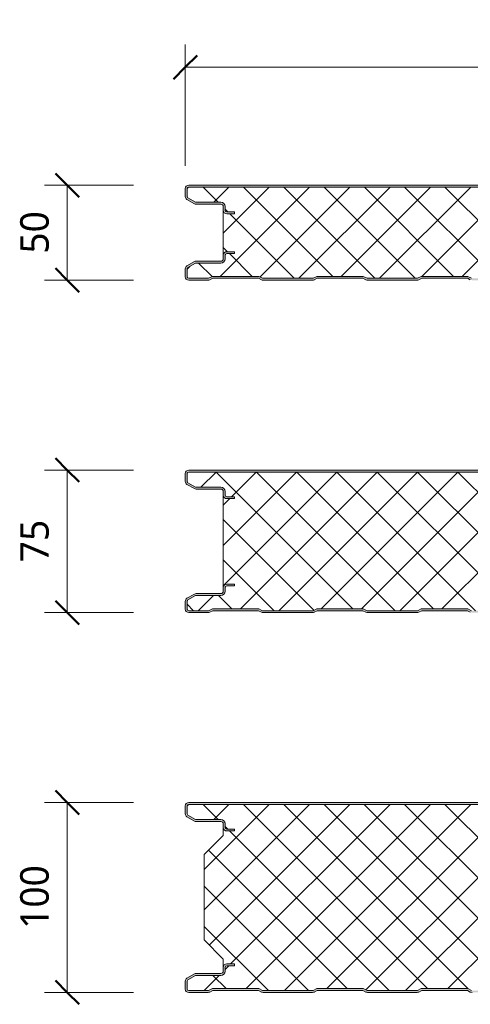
# Model space of a CAD drawing. Header units: millimetres. Extents: x 196 to 3485, y -270 to 1649.
# Tile 3 of 9: x 196 to 434, y 1130 to 1649. Entities that reach past the tile are written whole.
import ezdxf

# ---------------------------------------------------------------- set-up
doc = ezdxf.new("R2010")
doc.units = ezdxf.units.MM
for name, color, linetype, lineweight in [('A-ANNO-DIMS', 211, 'Continuous', 9), ('A-ANNO-DIMS-5', 211, 'Continuous', 9), ('A-DETL-GENF', 92, 'Continuous', 13)]:
    doc.layers.add(name, color=color, linetype=linetype, lineweight=lineweight)
doc.styles.add('Yu Gothic', font='Yu Gothic.ttf', dxfattribs={"height": 15})
doc.dimstyles.new('Diagonal', dxfattribs={"dimscale": 304.8, "dimtxt": 17.413553, "dimasz": 0.04101, "dimexe": 0.03937, "dimexo": 0.024606, "dimgap": 0.024606, "dimtad": 1, "dimdec": 0, "dimzin": 0, "dimdsep": 46, "dimtxsty": 'Yu Gothic', "dimblk1": 'OBLIQUE', "dimblk2": 'OBLIQUE', "dimsah": 1, "dimcen": 0.09, "dimazin": 0, "dimtfac": 1, "dimtdec": 4, "dimtix": 1, "dimtmove": 0, "dimatfit": 3, "dimfxl": 1, "dimtvp": 1, "dimtfill": 1, "dimtolj": 1, "dimtzin": 0, "dimarcsym": 2})

# ---------------------------------------------------------------- blocks, each defined once
blk = doc.blocks.new('CR 1100 - FLAT - FINELINE - CR 1100 50mm - FLAT - FINELINE-4177364-15 PANEL SIZE AND PROFILE Copy 1 Copy 2')
at = {"layer": 'A-DETL-GENF'}
h = blk.add_hatch(color=256, dxfattribs=at)
h.paths.add_polyline_path([(5.46, 9), (5.46, 9), (5.46, 9.97)])
h.paths.add_polyline_path([(1057.01, 0), (1057.49, 0.06), (1057.94, 0.22), (1059.5, 1), (1083.5, 1), (1085.51, 0.06), (1086, 0), (1096.41, 0.03), (1096.67, 0.06), (1097.1, 0.24), (1097.48, 0.53), (1097.8, 1), (1097.94, 1.33), (1098, 2), (1098.04, 9.61), (1098.16, 9.9), (1098.35, 10.15), (1098.6, 10.34), (1098.89, 10.46), (1099.2, 10.5), (1118.2, 10.5), (1118.67, 10.56), (1119.1, 10.74), (1119.51, 11.07), (1119.81, 11.53), (1119.94, 11.83), (1120, 12.68), (1120, 13.2), (1119.94, 13.67), (1119.76, 14.1), (1119.48, 14.47), (1119, 14.8), (1118.67, 14.94), (1118.2, 15), (1114, 15), (1114, 14), (1118.41, 13.97), (1118.77, 13.77), (1118.98, 13.41), (1119, 13.2), (1118.98, 12.09), (1118.77, 11.73), (1118.41, 11.53), (1118.2, 11.5), (1099.2, 11.5), (1098.63, 11.43), (1097.93, 11.07), (1097.65, 10.86), (1097.3, 10.4), (1097.08, 9.87), (1097, 9.3), (1096.98, 1.59), (1096.77, 1.23), (1096.41, 1.03), (1096.2, 1), (1085.74, 1), (1083.74, 2), (1059.26, 2), (1057.27, 1), (1030.74, 1), (1028.74, 2), (1004.27, 2), (1002.27, 1), (975.74, 1), (973.74, 2), (949.27, 2), (947.27, 1), (920.74, 1), (918.74, 2), (894.27, 2), (892.27, 1), (865.74, 1), (863.74, 2), (839.27, 2), (837.27, 1), (810.74, 1), (808.74, 2), (784.27, 2), (782.27, 1), (755.74, 1), (753.73, 2), (729.27, 2), (727.26, 1), (700.74, 1), (698.73, 2), (674.27, 2), (672.26, 1), (645.74, 1), (643.74, 2), (619.27, 2), (617.27, 1), (590.74, 1), (588.73, 2), (564.27, 2), (562.27, 1), (535.74, 1), (533.74, 2), (509.27, 2), (507.27, 1), (480.74, 1), (478.74, 2), (454.27, 2), (452.27, 1), (425.74, 1), (423.74, 2), (399.27, 2), (397.27, 1), (370.74, 1), (368.74, 2), (344.27, 2), (342.27, 1), (315.74, 1), (313.74, 2), (289.27, 2), (287.27, 1), (260.74, 1), (258.74, 2), (234.27, 2), (232.27, 1), (205.74, 1), (203.74, 2), (179.27, 2), (177.27, 1), (150.74, 1), (148.74, 2), (124.27, 2), (122.27, 1), (95.74, 1), (93.74, 2), (69.27, 2), (67.26, 1), (40.74, 1), (38.74, 2), (14.26, 2), (12.27, 1), (1.59, 1.03), (1.23, 1.23), (1.03, 1.59), (1, 1.8), (1.03, 6.17), (1.23, 6.53), (1.4, 6.65), (5.46, 9), (18.8, 9), (19.37, 9.08), (19.9, 9.3), (20.36, 9.64), (20.71, 10.1), (20.93, 10.63), (21, 11.2), (21.03, 13.41), (21.23, 13.77), (21.59, 13.97), (21.8, 14), (26, 14), (26, 15), (21.49, 14.96), (21.33, 14.94), (20.9, 14.76), (20.53, 14.47), (20.24, 14.1), (20.06, 13.67), (20, 13.2), (19.96, 10.89), (19.84, 10.6), (19.65, 10.35), (19.4, 10.16), (19.11, 10.04), (18.8, 10), (5.46, 9.97), (5.21, 9.94), (4.78, 9.76), (0.9, 7.52), (0.53, 7.23), (0.16, 6.65), (0.06, 6.43), (0, 5.96), (0, 1.8), (0.1, 1.23), (0.24, 0.9), (0.53, 0.53), (1, 0.2), (1.33, 0.06), (1.87, 0), (12.49, 0.06), (13.02, 0.26), (14.5, 1), (38.5, 1), (40.51, 0.06), (41, 0), (67.49, 0.06), (67.94, 0.22), (69.5, 1), (93.5, 1), (95.51, 0.06), (96, 0), (122.49, 0.06), (122.94, 0.22), (124.5, 1), (148.5, 1), (150.51, 0.06), (151, 0), (177.49, 0.06), (177.94, 0.22), (179.5, 1), (203.5, 1), (205.51, 0.06), (206, 0), (232.49, 0.06), (232.94, 0.22), (234.5, 1), (258.5, 1), (260.51, 0.06), (261, 0), (287.49, 0.06), (287.94, 0.22), (289.5, 1), (313.5, 1), (315.51, 0.06), (316, 0), (342.49, 0.06), (342.94, 0.22), (344.5, 1), (368.5, 1), (370.51, 0.06), (371, 0), (397.49, 0.06), (397.94, 0.22), (399.5, 1), (423.5, 1), (425.51, 0.06), (426, 0), (452.49, 0.06), (452.94, 0.22), (454.5, 1), (478.5, 1), (480.51, 0.06), (481, 0), (507.49, 0.06), (507.94, 0.22), (509.5, 1), (533.5, 1), (535.51, 0.06), (536, 0), (562.49, 0.06), (562.94, 0.22), (564.5, 1), (588.5, 1), (590.51, 0.06), (591, 0), (617.49, 0.06), (617.94, 0.22), (619.5, 1), (643.5, 1), (645.51, 0.06), (646, 0), (672.49, 0.06), (672.94, 0.22), (674.5, 1), (698.5, 1), (700.51, 0.06), (701, 0), (727.49, 0.06), (727.94, 0.22), (729.5, 1), (753.5, 1), (755.51, 0.06), (756, 0), (782.49, 0.06), (782.94, 0.22), (784.5, 1), (808.5, 1), (810.51, 0.06), (811, 0), (837.49, 0.06), (837.94, 0.22), (839.5, 1), (863.5, 1), (865.51, 0.06), (866, 0), (892.49, 0.06), (892.94, 0.22), (894.5, 1), (918.5, 1), (920.51, 0.06), (921, 0), (947.49, 0.06), (947.94, 0.22), (949.5, 1), (973.5, 1), (975.51, 0.06), (976, 0), (1002.49, 0.06), (1002.94, 0.22), (1004.5, 1), (1028.5, 1), (1030.51, 0.06), (1031, 0), (1032.74, 0)])
h.paths.add_polyline_path([(1118.2, 35), (1118.67, 35.06), (1119.1, 35.24), (1119.48, 35.53), (1119.8, 36), (1119.94, 36.33), (1120, 36.8), (1120, 37.7), (1119.94, 38.17), (1119.76, 38.6), (1119.48, 38.97), (1119, 39.3), (1118.67, 39.44), (1118.2, 39.5), (1098.89, 39.54), (1098.6, 39.66), (1098.35, 39.85), (1098.16, 40.1), (1098.04, 40.39), (1098, 40.7), (1097.99, 48.32), (1097.94, 48.67), (1097.76, 49.1), (1097.48, 49.47), (1097, 49.8), (1096.67, 49.94), (1096.2, 50), (1.8, 50), (1.33, 49.94), (0.9, 49.76), (0.53, 49.47), (0.24, 49.1), (0.06, 48.67), (0, 48.2), (0, 44.04), (0.06, 43.57), (0.24, 43.14), (0.53, 42.77), (1, 42.42), (4.78, 40.24), (5.21, 40.06), (5.68, 40), (19.11, 39.96), (19.4, 39.84), (19.65, 39.65), (19.9, 39.25), (19.96, 39.11), (20, 38.8), (20, 36.8), (20.06, 36.34), (20.24, 35.9), (20.61, 35.47), (20.9, 35.24), (21.33, 35.06), (21.8, 35), (26, 35), (26, 36), (21.54, 36.05), (21.25, 36.23), (21.11, 36.4), (21, 36.8), (21, 38.8), (20.93, 39.37), (20.71, 39.9), (20.36, 40.36), (19.9, 40.71), (19.37, 40.93), (18.5, 41), (5.46, 41), (1.23, 43.47), (1.03, 43.83), (1, 44.04), (1.03, 48.41), (1.23, 48.77), (1.59, 48.97), (1.8, 49), (1096.41, 48.97), (1096.77, 48.77), (1096.98, 48.41), (1097, 48.2), (1097, 40.7), (1097.08, 40.13), (1097.3, 39.6), (1097.65, 39.14), (1098.1, 38.8), (1098.63, 38.58), (1099.2, 38.5), (1118.46, 38.45), (1118.7, 38.33), (1118.93, 38.01), (1119, 37.7), (1118.98, 36.59), (1118.77, 36.23), (1118.41, 36.03), (1118.2, 36), (1114, 36), (1114, 35)])
h = blk.add_hatch(dxfattribs=at)
h.set_pattern_fill('FP_1', color=256, style=0, pattern_type=2)
h.set_pattern_definition([(45, (-283.583, -1511.559), (-10.6066, 10.6066), []), (135, (-283.583, -1511.559), (-10.6066, -10.6066), [])])
h.paths.add_polyline_path([(1030.74, 1), (1057.27, 1), (1059.27, 2), (1083.74, 2), (1085.74, 1), (1096.41, 1.03), (1096.77, 1.23), (1096.9, 1.4), (1097, 1.8), (1097, 9.3), (1097.08, 9.87), (1097.3, 10.4), (1097.65, 10.86), (1098.1, 11.21), (1098.63, 11.43), (1099.2, 11.5), (1118.41, 11.53), (1118.77, 11.73), (1118.9, 11.9), (1119, 12.3), (1119, 13.2), (1118.9, 13.6), (1118.6, 13.89), (1118.2, 14), (1114, 14), (1114, 15), (1118.2, 15), (1118.67, 14.94), (1119.1, 14.76), (1119.48, 14.47), (1119.76, 14.1), (1119.94, 13.67), (1120, 13.2), (1120, 36.8), (1119.94, 36.33), (1119.76, 35.9), (1119.48, 35.53), (1119.1, 35.24), (1118.67, 35.06), (1118.2, 35), (1114, 35), (1114, 36), (1118.41, 36.03), (1118.77, 36.23), (1118.98, 36.59), (1119.01, 36.8), (1119, 37.7), (1118.86, 38.15), (1118.7, 38.33), (1118.38, 38.48), (1118.2, 38.5), (1099.2, 38.5), (1098.63, 38.58), (1098.1, 38.8), (1097.65, 39.14), (1097.3, 39.6), (1097.08, 40.13), (1097, 40.7), (1097, 48.2), (1096.9, 48.6), (1096.6, 48.89), (1096.2, 49), (1.59, 48.97), (1.23, 48.77), (1.11, 48.6), (1, 48.2), (1, 44.04), (1.11, 43.64), (1.4, 43.35), (5.46, 41), (18.8, 41), (19.37, 40.93), (19.9, 40.71), (20.36, 40.36), (20.71, 39.9), (20.93, 39.37), (21, 38.8), (21, 36.73), (21.13, 36.36), (21.42, 36.1), (21.8, 36), (26, 36), (26, 35), (21.8, 35), (21.33, 35.06), (20.9, 35.24), (20.53, 35.53), (20.24, 35.9), (20.06, 36.34), (20, 36.8), (20, 13.2), (20.06, 13.67), (20.24, 14.1), (20.53, 14.47), (20.9, 14.76), (21.33, 14.94), (21.8, 15), (26, 15), (26, 14), (21.59, 13.97), (21.23, 13.77), (21.11, 13.6), (21, 13.2), (20.98, 11.07), (20.93, 10.63), (20.71, 10.1), (20.36, 9.64), (19.9, 9.3), (19.37, 9.08), (18.8, 9), (5.46, 9), (1.23, 6.53), (1.11, 6.36), (1, 5.96), (1, 1.8), (1.11, 1.4), (1.4, 1.11), (1.8, 1), (12.27, 1), (14.27, 2), (38.74, 2), (40.74, 1), (67.27, 1), (69.27, 2), (93.74, 2), (95.74, 1), (122.27, 1), (124.27, 2), (148.74, 2), (150.74, 1), (177.27, 1), (179.27, 2), (203.74, 2), (205.74, 1), (232.27, 1), (234.27, 2), (258.74, 2), (260.74, 1), (287.27, 1), (289.27, 2), (313.74, 2), (315.74, 1), (342.27, 1), (344.27, 2), (368.74, 2), (370.74, 1), (397.27, 1), (399.27, 2), (423.74, 2), (425.74, 1), (452.27, 1), (454.27, 2), (478.74, 2), (480.74, 1), (507.27, 1), (509.27, 2), (533.74, 2), (535.74, 1), (562.27, 1), (564.27, 2), (588.74, 2), (590.74, 1), (617.27, 1), (619.27, 2), (643.74, 2), (645.74, 1), (672.27, 1), (674.27, 2), (698.74, 2), (700.74, 1), (727.27, 1), (729.27, 2), (753.74, 2), (755.74, 1), (782.27, 1), (784.27, 2), (808.74, 2), (810.74, 1), (837.27, 1), (839.27, 2), (863.74, 2), (865.74, 1), (892.27, 1), (894.27, 2), (918.74, 2), (920.74, 1), (947.27, 1), (949.27, 2), (973.74, 2), (975.74, 1), (1002.27, 1), (1004.27, 2), (1028.74, 2)])
for p, q in [((0, 48.2), (0, 44.04)), ((1, 48.2), (1, 44.04)), ((1096.2, 50), (1.8, 50)), ((1096.2, 49), (1.8, 49)), ((0.9, 42.48), (4.78, 40.24)), ((1.4, 43.35), (5.46, 41)), ((5.46, 41), (18.8, 41)), ((5.68, 40), (18.8, 40)), ((20, 38.8), (20, 36.8)), ((20, 36.8), (20, 13.2)), ((21, 38.8), (21, 36.73)), ((21.8, 36), (26, 36)), ((26, 35), (21.8, 35)), ((26, 36), (26, 35)), ((20, 13.2), (20, 11.2)), ((21, 13.2), (21, 11.2)), ((21.8, 15), (26, 15)), ((26, 14), (21.8, 14)), ((26, 15), (26, 14)), ((0, 5.96), (0, 1.8)), ((4.78, 9.76), (0.9, 7.52)), ((1, 5.96), (1, 1.8)), ((5.46, 9), (1.4, 6.65)), ((18.8, 9), (5.46, 9)), ((18.8, 10), (5.68, 10)), ((1.8, 1), (12.27, 1)), ((1.8, 0), (12.01, 0)), ((12.27, 1), (14.27, 2)), ((12.94, 0.22), (14.5, 1)), ((14.27, 2), (38.74, 2)), ((14.5, 1), (38.5, 1)), ((38.5, 1), (40.06, 0.22)), ((38.74, 2), (40.74, 1)), ((40.74, 1), (67.27, 1)), ((41, 0), (67.01, 0)), ((67.27, 1), (69.27, 2)), ((67.94, 0.22), (69.5, 1)), ((69.27, 2), (93.74, 2)), ((69.5, 1), (93.5, 1)), ((93.5, 1), (95.06, 0.22)), ((93.74, 2), (95.74, 1)), ((95.74, 1), (122.27, 1)), ((122.27, 1), (124.27, 2)), ((122.94, 0.22), (124.5, 1)), ((124.27, 2), (148.74, 2)), ((124.5, 1), (148.5, 1)), ((148.5, 1), (150.06, 0.22)), ((148.74, 2), (150.74, 1)), ((96, 0), (122.01, 0))]:
    blk.add_line(p, q, dxfattribs=at)
for centre, radius, start, end in [((1.8, 48.2), 1.8, 90, 180), ((1.8, 48.2), 0.8, 90, 180), ((1.8, 48.2), 0.8, 150, 180), ((1.8, 44.04), 1.8, 180, 240), ((1.8, 44.04), 0.8, 180, 210), ((1.8, 44.04), 0.8, 180, 240), ((5.68, 41.8), 1.8, 240, 270), ((18.8, 38.8), 2.2, 360, 90), ((18.8, 38.8), 1.2, 0, 90), ((21.8, 36.8), 1.8, 180, 270), ((21.8, 36.8), 0.8, 180, 195), ((21.8, 36.8), 0.8, 184.7467, 270), ((18.8, 11.2), 1.2, 270, 0), ((18.8, 11.2), 2.2, 270, 0), ((21.8, 13.2), 1.8, 90, 180), ((21.8, 13.2), 0.8, 90, 180), ((21.8, 13.2), 0.8, 150, 180), ((1.8, 5.96), 1.8, 120, 180), ((1.8, 5.96), 0.8, 120, 180), ((1.8, 5.96), 0.8, 150, 180), ((5.68, 8.2), 1.8, 90, 120), ((1.8, 1.8), 1.8, 180, 270), ((1.8, 1.8), 0.8, 180, 210), ((1.8, 1.8), 0.8, 180, 270), ((12.01, 2.1), 2.1, 270, 296.5651), ((41, 2.1), 2.1, 243.4349, 270), ((67.01, 2.1), 2.1, 270, 296.5651), ((96, 2.1), 2.1, 243.4349, 270), ((122.01, 2.1), 2.1, 270, 296.5651)]:
    blk.add_arc(centre, radius, start, end, dxfattribs=at)
blk = doc.blocks.new('CR 1100 - FLAT - FINELINE - CR 1100 75mm - FLAT - FINELINE-4177388-15 PANEL SIZE AND PROFILE Copy 1 Copy 2')
at = {"layer": 'A-DETL-GENF'}
h = blk.add_hatch(color=256, dxfattribs=at)
h.paths.add_polyline_path([(1057.01, 0), (1057.49, 0.06), (1057.94, 0.22), (1059.5, 1), (1083.5, 1), (1085.51, 0.06), (1086, 0), (1096.41, 0.03), (1096.67, 0.06), (1097.1, 0.24), (1097.48, 0.53), (1097.8, 1), (1097.94, 1.33), (1098, 2), (1098.04, 9.61), (1098.16, 9.9), (1098.35, 10.15), (1098.63, 10.35), (1098.89, 10.46), (1099.2, 10.5), (1118.41, 10.53), (1118.67, 10.56), (1119.1, 10.74), (1119.48, 11.03), (1119.81, 11.53), (1119.94, 11.83), (1120, 12.68), (1120, 13.2), (1119.94, 13.67), (1119.76, 14.1), (1119.38, 14.55), (1119.1, 14.76), (1118.67, 14.94), (1118.2, 15), (1114, 15), (1114, 14), (1118.41, 13.97), (1118.77, 13.77), (1118.98, 13.41), (1119, 13.2), (1118.98, 12.09), (1118.77, 11.73), (1118.41, 11.53), (1118.2, 11.5), (1099.2, 11.5), (1098.63, 11.43), (1098.1, 11.21), (1097.65, 10.86), (1097.3, 10.4), (1097.08, 9.87), (1097, 9.3), (1096.98, 1.59), (1096.77, 1.23), (1096.41, 1.03), (1096.2, 1), (1085.74, 1), (1083.74, 2), (1059.27, 2), (1057.27, 1), (1030.74, 1), (1028.74, 2), (1004.27, 2), (1002.27, 1), (975.74, 1), (973.74, 2), (949.27, 2), (947.27, 1), (920.74, 1), (918.74, 2), (894.27, 2), (892.27, 1), (865.74, 1), (863.74, 2), (839.27, 2), (837.27, 1), (810.74, 1), (808.74, 2), (784.27, 2), (782.27, 1), (755.74, 1), (753.74, 2), (729.27, 2), (727.27, 1), (700.74, 1), (698.74, 2), (674.27, 2), (672.27, 1), (645.74, 1), (643.74, 2), (619.27, 2), (617.27, 1), (590.74, 1), (588.74, 2), (564.27, 2), (562.27, 1), (535.74, 1), (533.74, 2), (509.27, 2), (507.27, 1), (480.74, 1), (478.74, 2), (454.27, 2), (452.27, 1), (425.74, 1), (423.74, 2), (399.27, 2), (397.27, 1), (370.74, 1), (368.74, 2), (344.27, 2), (342.27, 1), (315.74, 1), (313.74, 2), (289.27, 2), (287.27, 1), (260.74, 1), (258.74, 2), (234.27, 2), (232.27, 1), (205.74, 1), (203.74, 2), (179.27, 2), (177.27, 1), (150.74, 1), (148.74, 2), (124.27, 2), (122.27, 1), (95.74, 1), (93.74, 2), (69.27, 2), (67.27, 1), (40.74, 1), (38.74, 2), (14.27, 2), (12.27, 1), (1.59, 1.03), (1.23, 1.23), (1.03, 1.59), (1, 1.8), (1.03, 6.17), (1.23, 6.53), (1.4, 6.65), (5.46, 9), (18.8, 9), (19.37, 9.07), (19.9, 9.29), (20.36, 9.64), (20.71, 10.1), (20.93, 10.63), (21, 11.2), (21.03, 13.41), (21.23, 13.77), (21.59, 13.97), (21.8, 14), (26, 14), (26, 15), (21.8, 15), (21.33, 14.94), (20.9, 14.76), (20.53, 14.47), (20.24, 14.1), (20.06, 13.67), (20, 13.2), (19.96, 10.89), (19.84, 10.6), (19.65, 10.35), (19.4, 10.16), (19.11, 10.04), (18.8, 10), (5.46, 9.97), (5.21, 9.94), (4.78, 9.76), (0.9, 7.52), (0.53, 7.23), (0.16, 6.65), (0.06, 6.43), (0, 5.52), (0, 1.8), (0.1, 1.23), (0.24, 0.9), (0.53, 0.53), (1, 0.2), (1.33, 0.06), (1.8, 0), (12.49, 0.06), (12.94, 0.22), (14.5, 1), (38.5, 1), (40.51, 0.06), (41, 0), (67.49, 0.06), (67.94, 0.22), (69.5, 1), (93.5, 1), (95.51, 0.06), (96, 0), (122.49, 0.06), (122.94, 0.22), (124.5, 1), (148.5, 1), (150.51, 0.06), (151, 0), (177.49, 0.06), (177.94, 0.22), (179.5, 1), (203.5, 1), (205.51, 0.06), (206, 0), (232.49, 0.06), (232.94, 0.22), (234.5, 1), (258.5, 1), (260.51, 0.06), (261, 0), (287.49, 0.06), (287.94, 0.22), (289.5, 1), (313.5, 1), (315.51, 0.06), (316, 0), (342.49, 0.06), (342.94, 0.22), (344.5, 1), (368.5, 1), (370.51, 0.06), (371, 0), (397.49, 0.06), (397.94, 0.22), (399.5, 1), (423.5, 1), (425.51, 0.06), (426, 0), (452.49, 0.06), (452.94, 0.22), (454.5, 1), (478.5, 1), (480.51, 0.06), (481, 0), (507.49, 0.06), (507.94, 0.22), (509.5, 1), (533.5, 1), (535.51, 0.06), (536, 0), (562.49, 0.06), (562.94, 0.22), (564.5, 1), (588.5, 1), (590.51, 0.06), (591, 0), (617.49, 0.06), (617.94, 0.22), (619.5, 1), (643.5, 1), (645.51, 0.06), (646, 0), (672.49, 0.06), (672.94, 0.22), (674.5, 1), (698.5, 1), (700.51, 0.06), (701, 0), (727.49, 0.06), (727.94, 0.22), (729.5, 1), (753.5, 1), (755.51, 0.06), (756, 0), (782.49, 0.06), (782.94, 0.22), (784.5, 1), (808.5, 1), (810.51, 0.06), (811, 0), (837.49, 0.06), (837.94, 0.22), (839.5, 1), (863.5, 1), (865.51, 0.06), (866, 0), (892.49, 0.06), (892.94, 0.22), (894.5, 1), (918.5, 1), (920.51, 0.06), (921, 0), (947.49, 0.06), (947.94, 0.22), (949.5, 1), (973.5, 1), (975.51, 0.06), (976, 0), (1002.49, 0.06), (1002.94, 0.22), (1004.5, 1), (1028.5, 1), (1030.51, 0.06), (1031, 0), (1032.74, 0)])
h.paths.add_polyline_path([(1118.2, 60), (1118.81, 60.12), (1119.25, 60.36), (1119.6, 60.69), (1119.84, 61.09), (1119.97, 61.55), (1120, 61.8), (1120, 62.7), (1119.94, 63.17), (1119.76, 63.6), (1119.48, 63.97), (1119, 64.3), (1118.67, 64.44), (1118.2, 64.5), (1098.89, 64.54), (1098.6, 64.66), (1098.35, 64.85), (1098.16, 65.1), (1098.04, 65.39), (1098, 65.7), (1097.99, 73.32), (1097.94, 73.67), (1097.76, 74.1), (1097.48, 74.47), (1097, 74.8), (1096.67, 74.94), (1096.2, 75), (1.8, 75), (1.33, 74.94), (0.9, 74.76), (0.53, 74.47), (0.24, 74.1), (0.06, 73.67), (0, 73.2), (0.04, 68.71), (0.06, 68.57), (0.24, 68.14), (0.53, 67.77), (1, 67.42), (4.78, 65.24), (5.21, 65.06), (5.68, 65), (19.11, 64.96), (19.4, 64.84), (19.65, 64.65), (19.9, 64.25), (19.96, 64.11), (20, 63.8), (20, 61.8), (20.06, 61.34), (20.36, 60.75), (20.61, 60.47), (20.9, 60.24), (21.33, 60.06), (21.8, 60), (26, 60), (26, 61), (21.54, 61.05), (21.25, 61.23), (21.11, 61.4), (21, 61.8), (21, 63.8), (20.93, 64.37), (20.61, 65.03), (20.36, 65.36), (19.9, 65.71), (19.37, 65.93), (18.54, 66), (5.46, 66), (1.23, 68.48), (1.03, 68.83), (1, 69.04), (1.03, 73.41), (1.23, 73.77), (1.59, 73.97), (1.8, 74), (1096.41, 73.97), (1096.77, 73.77), (1096.98, 73.41), (1097, 73.2), (1097, 65.7), (1097.08, 65.13), (1097.3, 64.6), (1097.65, 64.15), (1098.1, 63.8), (1098.63, 63.58), (1099.2, 63.5), (1118.46, 63.45), (1118.7, 63.33), (1118.93, 63.01), (1119, 62.7), (1118.98, 61.59), (1118.77, 61.24), (1118.41, 61.03), (1118.2, 61), (1114, 61), (1114, 60)])
h = blk.add_hatch(dxfattribs=at)
h.set_pattern_fill('FP_2', color=256, style=0, pattern_type=2)
h.set_pattern_definition([(45, (-283.583, -1336.559), (-10.6066, 10.6066), []), (135, (-283.583, -1336.559), (-10.6066, -10.6066), [])])
h.paths.add_polyline_path([(1030.74, 1), (1057.27, 1), (1059.27, 2), (1083.74, 2), (1085.74, 1), (1096.41, 1.03), (1096.77, 1.23), (1096.9, 1.4), (1097, 1.8), (1097, 9.3), (1097.08, 9.87), (1097.3, 10.4), (1097.65, 10.86), (1098.1, 11.21), (1098.63, 11.43), (1099.2, 11.5), (1118.41, 11.53), (1118.77, 11.73), (1118.9, 11.9), (1119, 12.3), (1119, 13.2), (1118.9, 13.6), (1118.6, 13.89), (1118.2, 14), (1114, 14), (1114, 15), (1118.2, 15), (1118.67, 14.94), (1119.1, 14.76), (1119.48, 14.47), (1119.76, 14.1), (1119.94, 13.67), (1120, 13.2), (1120, 61.8), (1119.94, 61.33), (1119.76, 60.9), (1119.47, 60.53), (1119.1, 60.24), (1118.67, 60.06), (1118.2, 60), (1114, 60), (1114, 61), (1118.41, 61.03), (1118.77, 61.24), (1118.98, 61.59), (1119.01, 61.8), (1119, 62.7), (1118.92, 63.05), (1118.7, 63.33), (1118.38, 63.48), (1118.2, 63.5), (1099.2, 63.5), (1098.63, 63.58), (1098.1, 63.8), (1097.65, 64.15), (1097.3, 64.6), (1097.08, 65.13), (1097, 65.7), (1097, 73.2), (1096.9, 73.6), (1096.6, 73.89), (1096.2, 74), (1.59, 73.97), (1.23, 73.77), (1.11, 73.6), (1, 73.2), (1, 69.04), (1.11, 68.64), (1.4, 68.35), (5.46, 66), (18.8, 66), (19.37, 65.93), (19.9, 65.71), (20.36, 65.36), (20.71, 64.9), (20.93, 64.37), (21, 63.8), (21, 61.74), (21.13, 61.36), (21.42, 61.1), (21.8, 61), (26, 61), (26, 60), (21.8, 60), (21.33, 60.06), (20.9, 60.24), (20.53, 60.53), (20.24, 60.9), (20.06, 61.34), (20, 61.8), (20, 13.2), (20.06, 13.67), (20.24, 14.1), (20.63, 14.55), (20.9, 14.76), (21.33, 14.94), (21.8, 15), (26, 15), (26, 14), (21.59, 13.97), (21.23, 13.77), (21.11, 13.6), (21, 13.2), (21, 11.2), (20.93, 10.63), (20.61, 9.97), (20.36, 9.64), (19.9, 9.29), (19.37, 9.07), (18.8, 9), (5.46, 9), (1.23, 6.53), (1.11, 6.36), (1, 5.96), (1, 1.8), (1.11, 1.4), (1.4, 1.11), (1.8, 1), (12.27, 1), (14.27, 2), (38.74, 2), (40.74, 1), (67.27, 1), (69.27, 2), (93.74, 2), (95.74, 1), (122.27, 1), (124.27, 2), (148.74, 2), (150.74, 1), (177.27, 1), (179.27, 2), (203.74, 2), (205.74, 1), (232.27, 1), (234.27, 2), (258.74, 2), (260.74, 1), (287.27, 1), (289.27, 2), (313.74, 2), (315.74, 1), (342.27, 1), (344.27, 2), (368.74, 2), (370.74, 1), (397.27, 1), (399.27, 2), (423.74, 2), (425.74, 1), (452.27, 1), (454.27, 2), (478.74, 2), (480.74, 1), (507.27, 1), (509.27, 2), (533.74, 2), (535.74, 1), (562.27, 1), (564.27, 2), (588.74, 2), (590.74, 1), (617.27, 1), (619.27, 2), (643.74, 2), (645.74, 1), (672.27, 1), (674.27, 2), (698.74, 2), (700.74, 1), (727.27, 1), (729.27, 2), (753.74, 2), (755.74, 1), (782.27, 1), (784.27, 2), (808.74, 2), (810.74, 1), (837.27, 1), (839.27, 2), (863.74, 2), (865.74, 1), (892.27, 1), (894.27, 2), (918.74, 2), (920.74, 1), (947.27, 1), (949.27, 2), (973.74, 2), (975.74, 1), (1002.27, 1), (1004.27, 2), (1028.74, 2)])
for p, q in [((0, 73.2), (0, 69.04)), ((1, 73.2), (1, 69.04)), ((1096.2, 75), (1.8, 75)), ((1096.2, 74), (1.8, 74)), ((0.9, 67.48), (4.78, 65.24)), ((1.4, 68.35), (5.46, 66)), ((5.46, 66), (18.8, 66)), ((5.68, 65), (18.8, 65)), ((20, 63.8), (20, 61.8)), ((21, 63.8), (21, 61.74)), ((20, 61.8), (20, 13.2)), ((21.8, 61), (26, 61)), ((26, 60), (21.8, 60)), ((26, 61), (26, 60)), ((20, 13.2), (20, 11.2)), ((21, 13.2), (21, 11.2)), ((21.8, 15), (26, 15)), ((26, 14), (21.8, 14)), ((26, 15), (26, 14)), ((0, 5.96), (0, 1.8)), ((4.78, 9.76), (0.9, 7.52)), ((1, 5.96), (1, 1.8)), ((5.46, 9), (1.4, 6.65)), ((18.8, 9), (5.46, 9)), ((18.8, 10), (5.68, 10)), ((1.8, 1), (12.27, 1)), ((1.8, 0), (12.01, 0)), ((12.27, 1), (14.27, 2)), ((12.94, 0.22), (14.5, 1)), ((14.27, 2), (38.74, 2)), ((14.5, 1), (38.5, 1)), ((38.5, 1), (40.06, 0.22)), ((38.74, 2), (40.74, 1)), ((40.74, 1), (67.27, 1)), ((41, 0), (67.01, 0)), ((67.27, 1), (69.27, 2)), ((67.94, 0.22), (69.5, 1)), ((69.27, 2), (93.74, 2)), ((69.5, 1), (93.5, 1)), ((93.5, 1), (95.06, 0.22)), ((93.74, 2), (95.74, 1)), ((95.74, 1), (122.27, 1)), ((122.27, 1), (124.27, 2)), ((122.94, 0.22), (124.5, 1)), ((124.27, 2), (148.74, 2)), ((124.5, 1), (148.5, 1)), ((148.5, 1), (150.06, 0.22)), ((148.74, 2), (150.74, 1)), ((96, 0), (122.01, 0))]:
    blk.add_line(p, q, dxfattribs=at)
for centre, radius, start, end in [((1.8, 73.2), 1.8, 90, 180), ((1.8, 73.2), 0.8, 90, 180), ((1.8, 73.2), 0.8, 150, 180), ((1.8, 69.04), 1.8, 180, 240), ((1.8, 69.04), 0.8, 180, 210), ((1.8, 69.04), 0.8, 180, 240), ((5.68, 66.8), 1.8, 240, 270), ((18.8, 63.8), 2.2, 360, 90), ((18.8, 63.8), 1.2, 0, 90), ((21.8, 61.8), 1.8, 180, 270), ((21.8, 61.8), 0.8, 180, 195), ((21.8, 61.8), 0.8, 184.7467, 270), ((18.8, 11.2), 1.2, 270, 0), ((18.8, 11.2), 2.2, 270, 0), ((21.8, 13.2), 1.8, 90, 180), ((21.8, 13.2), 0.8, 90, 180), ((21.8, 13.2), 0.8, 150, 180), ((1.8, 5.96), 1.8, 120, 180), ((1.8, 5.96), 0.8, 120, 180), ((1.8, 5.96), 0.8, 150, 180), ((5.68, 8.2), 1.8, 90, 120), ((1.8, 1.8), 1.8, 180, 270), ((1.8, 1.8), 0.8, 180, 210), ((1.8, 1.8), 0.8, 180, 270), ((12.01, 2.1), 2.1, 270, 296.5651), ((41, 2.1), 2.1, 243.4349, 270), ((67.01, 2.1), 2.1, 270, 296.5651), ((96, 2.1), 2.1, 243.4349, 270), ((122.01, 2.1), 2.1, 270, 296.5651)]:
    blk.add_arc(centre, radius, start, end, dxfattribs=at)
blk = doc.blocks.new('CR 1100 - FLAT - FINELINE - CR 1100 100mm - FLAT - FINELINE-4177362-15 PANEL SIZE AND PROFILE Copy 1 Copy 2')
at = {"layer": 'A-DETL-GENF'}
h = blk.add_hatch(color=256, dxfattribs=at)
h.paths.add_polyline_path([(1057.01, 0), (1057.49, 0.06), (1057.94, 0.22), (1059.5, 1), (1083.5, 1), (1085.51, 0.06), (1086, 0), (1096.2, 0), (1096.67, 0.06), (1097.1, 0.24), (1097.48, 0.53), (1097.76, 0.9), (1097.94, 1.33), (1098, 1.8), (1098.04, 9.61), (1098.16, 9.9), (1098.35, 10.15), (1098.6, 10.34), (1098.89, 10.46), (1099.2, 10.5), (1118.2, 10.5), (1118.67, 10.56), (1119.1, 10.74), (1119.48, 11.03), (1119.76, 11.4), (1119.94, 11.83), (1120, 12.3), (1120, 13.2), (1119.94, 13.67), (1119.76, 14.1), (1119.48, 14.47), (1119.1, 14.76), (1118.67, 14.94), (1118.2, 15), (1114, 15), (1114, 14), (1118.41, 13.97), (1118.77, 13.77), (1118.98, 13.41), (1119, 13.2), (1118.98, 12.09), (1118.77, 11.73), (1118.41, 11.53), (1118.2, 11.5), (1099.2, 11.5), (1098.63, 11.43), (1098.1, 11.21), (1097.65, 10.86), (1097.3, 10.4), (1097.08, 9.87), (1097, 9.3), (1096.98, 1.59), (1096.77, 1.23), (1096.41, 1.03), (1096.2, 1), (1085.74, 1), (1083.74, 2), (1059.27, 2), (1057.27, 1), (1030.74, 1), (1028.74, 2), (1004.27, 2), (1002.27, 1), (975.74, 1), (973.74, 2), (949.27, 2), (947.27, 1), (920.74, 1), (918.74, 2), (894.27, 2), (892.27, 1), (865.74, 1), (863.74, 2), (839.27, 2), (837.27, 1), (810.74, 1), (808.74, 2), (784.27, 2), (782.27, 1), (755.74, 1), (753.74, 2), (729.27, 2), (727.27, 1), (700.74, 1), (698.74, 2), (674.27, 2), (672.27, 1), (645.74, 1), (643.74, 2), (619.27, 2), (617.27, 1), (590.74, 1), (588.74, 2), (564.27, 2), (562.27, 1), (535.74, 1), (533.74, 2), (509.27, 2), (507.27, 1), (480.74, 1), (478.74, 2), (454.27, 2), (452.27, 1), (425.74, 1), (423.74, 2), (399.27, 2), (397.27, 1), (370.74, 1), (368.74, 2), (344.27, 2), (342.27, 1), (315.74, 1), (313.74, 2), (289.27, 2), (287.27, 1), (260.74, 1), (258.74, 2), (234.27, 2), (232.27, 1), (205.74, 1), (203.74, 2), (179.27, 2), (177.27, 1), (150.74, 1), (148.74, 2), (124.27, 2), (122.27, 1), (95.74, 1), (93.74, 2), (69.27, 2), (67.27, 1), (40.74, 1), (38.74, 2), (14.27, 2), (12.27, 1), (1.59, 1.03), (1.23, 1.23), (1.03, 1.59), (1, 1.8), (1.03, 6.17), (1.23, 6.53), (1.4, 6.65), (5.46, 9), (18.8, 9), (19.37, 9.07), (19.9, 9.29), (20.36, 9.64), (20.71, 10.1), (20.93, 10.63), (21, 11.2), (21.03, 13.41), (21.23, 13.77), (21.59, 13.97), (21.8, 14), (26, 14), (26, 15), (21.8, 15), (21.33, 14.94), (20.9, 14.76), (20.53, 14.47), (20.24, 14.1), (20.06, 13.67), (20, 13.2), (19.96, 10.89), (19.84, 10.6), (19.65, 10.35), (19.4, 10.16), (19.11, 10.04), (18.8, 10), (5.68, 10), (5.21, 9.94), (4.78, 9.76), (0.9, 7.52), (0.53, 7.23), (0.24, 6.86), (0.06, 6.43), (0, 5.96), (0, 1.8), (0.06, 1.33), (0.24, 0.9), (0.53, 0.53), (0.9, 0.24), (1.33, 0.06), (1.8, 0), (12.49, 0.06), (13.02, 0.26), (14.5, 1), (38.5, 1), (40.51, 0.06), (41, 0), (67.49, 0.06), (67.94, 0.22), (69.5, 1), (93.5, 1), (95.51, 0.06), (96, 0), (122.49, 0.06), (122.94, 0.22), (124.5, 1), (148.5, 1), (150.51, 0.06), (151, 0), (177.49, 0.06), (177.94, 0.22), (179.5, 1), (203.5, 1), (205.51, 0.06), (206, 0), (232.49, 0.06), (232.94, 0.22), (234.5, 1), (258.5, 1), (260.51, 0.06), (261, 0), (287.49, 0.06), (287.94, 0.22), (289.5, 1), (313.5, 1), (315.51, 0.06), (316, 0), (342.49, 0.06), (342.94, 0.22), (344.5, 1), (368.5, 1), (370.51, 0.06), (371, 0), (397.49, 0.06), (397.94, 0.22), (399.5, 1), (423.5, 1), (425.51, 0.06), (426, 0), (452.49, 0.06), (452.94, 0.22), (454.5, 1), (478.5, 1), (480.51, 0.06), (481, 0), (507.49, 0.06), (507.94, 0.22), (509.5, 1), (533.5, 1), (535.51, 0.06), (536, 0), (562.49, 0.06), (562.94, 0.22), (564.5, 1), (588.5, 1), (590.51, 0.06), (591, 0), (617.49, 0.06), (617.94, 0.22), (619.5, 1), (643.5, 1), (645.51, 0.06), (646, 0), (672.49, 0.06), (672.94, 0.22), (674.5, 1), (698.5, 1), (700.51, 0.06), (701, 0), (727.49, 0.06), (727.94, 0.22), (729.5, 1), (753.5, 1), (755.51, 0.06), (756, 0), (782.49, 0.06), (782.94, 0.22), (784.5, 1), (808.5, 1), (810.51, 0.06), (811, 0), (837.49, 0.06), (837.94, 0.22), (839.5, 1), (863.5, 1), (865.51, 0.06), (866, 0), (892.49, 0.06), (892.94, 0.22), (894.5, 1), (918.5, 1), (920.51, 0.06), (921, 0), (947.49, 0.06), (947.94, 0.22), (949.5, 1), (973.5, 1), (975.51, 0.06), (976, 0), (1002.49, 0.06), (1002.94, 0.22), (1004.5, 1), (1028.5, 1), (1030.51, 0.06), (1031, 0)])
h.paths.add_polyline_path([(1118.2, 85), (1118.67, 85.06), (1119.1, 85.24), (1119.48, 85.53), (1119.76, 85.9), (1119.94, 86.33), (1120, 86.8), (1120, 87.7), (1119.94, 88.17), (1119.76, 88.6), (1119.48, 88.97), (1119.1, 89.26), (1118.67, 89.44), (1118.2, 89.5), (1098.89, 89.54), (1098.6, 89.66), (1098.35, 89.85), (1098.16, 90.1), (1098.04, 90.39), (1098, 90.7), (1098, 98.2), (1097.94, 98.67), (1097.76, 99.1), (1097.48, 99.47), (1097.1, 99.76), (1096.67, 99.94), (1096.2, 100), (1.8, 100), (1.33, 99.94), (0.9, 99.76), (0.53, 99.47), (0.24, 99.1), (0.06, 98.67), (0, 98.2), (0, 94.04), (0.06, 93.57), (0.24, 93.14), (0.53, 92.77), (0.9, 92.48), (4.78, 90.24), (5.21, 90.06), (5.68, 90), (19.11, 89.96), (19.4, 89.84), (19.65, 89.65), (19.84, 89.4), (19.96, 89.11), (20, 88.8), (20, 86.8), (20.06, 86.34), (20.24, 85.9), (20.53, 85.53), (20.9, 85.24), (21.33, 85.06), (21.8, 85), (26, 85), (26, 86), (21.59, 86.03), (21.23, 86.24), (21.03, 86.59), (21, 86.8), (21, 88.8), (20.93, 89.37), (20.71, 89.9), (20.36, 90.36), (19.9, 90.71), (19.37, 90.93), (18.8, 91), (5.46, 91), (1.23, 93.48), (1.03, 93.83), (1, 94.04), (1.03, 98.41), (1.23, 98.77), (1.59, 98.97), (1.8, 99), (1096.41, 98.97), (1096.77, 98.77), (1096.98, 98.41), (1097, 98.2), (1097, 90.7), (1097.08, 90.13), (1097.3, 89.6), (1097.65, 89.15), (1098.1, 88.8), (1098.63, 88.58), (1099.2, 88.5), (1118.41, 88.47), (1118.77, 88.27), (1118.98, 87.91), (1119, 87.7), (1118.98, 86.59), (1118.77, 86.24), (1118.41, 86.03), (1118.2, 86), (1114, 86), (1114, 85)])
h = blk.add_hatch(dxfattribs=at)
h.set_pattern_fill('FP_3', color=256, style=0, pattern_type=2)
h.set_pattern_definition([(45, (-283.583, -1136.559), (-10.6066, 10.6066), []), (135, (-283.583, -1136.559), (-10.6066, -10.6066), [])])
h.paths.add_polyline_path([(1031, 1), (1057.27, 1), (1059.27, 2), (1083.74, 2), (1085.74, 1), (1096.41, 1.03), (1096.77, 1.23), (1096.9, 1.4), (1097, 1.8), (1097.04, 9.61), (1097.09, 9.9), (1097.3, 10.4), (1097.65, 10.86), (1098.1, 11.21), (1098.63, 11.43), (1099.21, 11.5), (1118.41, 11.53), (1118.77, 11.73), (1118.9, 11.9), (1119, 12.3), (1118.95, 13.41), (1118.9, 13.6), (1118.6, 13.89), (1118.2, 14), (1114, 14), (1114, 15), (1118.6, 14.95), (1118.77, 14.9), (1119.1, 14.76), (1119.48, 14.47), (1119.76, 14.1), (1119.94, 13.67), (1120, 13.41), (1120, 17.6), (1110, 27.61), (1110, 72.68), (1120, 82.6), (1119.96, 86.5), (1119.92, 86.25), (1119.73, 85.84), (1119.44, 85.49), (1119.07, 85.22), (1118.6, 85.05), (1118.2, 85), (1114, 85), (1114, 86), (1118.44, 86.04), (1118.76, 86.24), (1118.9, 86.42), (1119, 86.8), (1118.95, 87.91), (1118.85, 88.16), (1118.6, 88.39), (1118.2, 88.5), (1098.89, 88.54), (1098.6, 88.59), (1098.1, 88.8), (1097.65, 89.15), (1097.3, 89.6), (1097.08, 90.13), (1097, 90.7), (1096.95, 98.41), (1096.89, 98.6), (1096.6, 98.89), (1096.2, 99), (1.56, 98.96), (1.23, 98.76), (1.1, 98.58), (1, 98.2), (1.06, 93.83), (1.16, 93.57), (1.4, 93.35), (5.46, 91), (19.11, 90.96), (19.54, 90.86), (19.96, 90.66), (20.49, 90.19), (20.71, 89.9), (20.95, 89.16), (21, 88.8), (21.06, 86.59), (21.16, 86.34), (21.4, 86.11), (21.8, 86), (26, 86), (26, 85), (21.4, 85.05), (21.23, 85.1), (20.9, 85.24), (20.53, 85.53), (20.24, 85.9), (20.06, 86.34), (20, 86.59), (20, 82.6), (10, 72.68), (10, 27.61), (20, 17.6), (20.03, 13.41), (20.06, 13.67), (20.24, 14.1), (20.61, 14.53), (20.9, 14.76), (21.4, 14.95), (21.8, 15), (26, 15), (26, 14), (21.59, 13.97), (21.23, 13.77), (21.11, 13.6), (21, 13.2), (20.96, 10.89), (20.91, 10.6), (20.61, 9.97), (20.36, 9.64), (19.9, 9.29), (19.37, 9.07), (18.8, 9), (5.46, 9), (1.23, 6.53), (1.11, 6.36), (1, 5.96), (1.06, 1.59), (1.11, 1.4), (1.4, 1.11), (1.8, 1), (12.27, 1), (14.27, 2), (38.74, 2), (40.74, 1), (67.27, 1), (69.27, 2), (93.74, 2), (95.74, 1), (122.27, 1), (124.27, 2), (148.74, 2), (150.74, 1), (177.27, 1), (179.27, 2), (203.74, 2), (205.74, 1), (232.27, 1), (234.27, 2), (258.74, 2), (260.74, 1), (287.27, 1), (289.27, 2), (313.74, 2), (315.74, 1), (342.27, 1), (344.27, 2), (368.74, 2), (370.74, 1), (397.27, 1), (399.27, 2), (423.74, 2), (425.74, 1), (452.27, 1), (454.27, 2), (478.74, 2), (480.74, 1), (507.27, 1), (509.27, 2), (533.74, 2), (535.74, 1), (562.27, 1), (564.27, 2), (564.5, 2), (588.74, 2), (590.74, 1), (617.27, 1), (619.27, 2), (643.74, 2), (645.74, 1), (672.27, 1), (674.27, 2), (698.74, 2), (700.74, 1), (727.27, 1), (729.27, 2), (753.74, 2), (755.74, 1), (782.27, 1), (784.27, 2), (808.74, 2), (810.74, 1), (837.27, 1), (839.27, 2), (863.74, 2), (865.74, 1), (892.27, 1), (894.27, 2), (918.74, 2), (920.74, 1), (947.27, 1), (949.27, 2), (973.74, 2), (975.74, 1), (1002.27, 1), (1004.27, 2), (1028.74, 2), (1030.74, 1)])
for p, q in [((1096.2, 100), (1.8, 100)), ((1.8, 99), (1096.2, 99)), ((0, 98.2), (0, 94.04)), ((1, 94.04), (1, 98.2)), ((5.46, 91), (1.4, 93.35)), ((0.9, 92.48), (4.78, 90.24)), ((18.8, 91), (5.46, 91)), ((5.68, 90), (18.8, 90)), ((20, 88.8), (20, 86.8)), ((21, 88.91), (21, 88.8)), ((21, 86.8), (21, 88.8)), ((20, 86.8), (20, 82.6)), ((26, 86), (21.8, 86)), ((21.8, 85), (26, 85)), ((26, 85), (26, 86)), ((20, 82.6), (10, 72.68)), ((10, 72.68), (10, 27.61)), ((10, 27.61), (20, 17.6)), ((20, 17.6), (20, 13.2)), ((20, 13.2), (20, 11.2)), ((21, 11.2), (21, 13.2)), ((26, 15), (21.8, 15)), ((21.8, 14), (26, 14)), ((26, 14), (26, 15)), ((0, 5.96), (0, 1.8)), ((4.78, 9.76), (0.9, 7.52)), ((1, 1.8), (1, 5.96)), ((1.4, 6.65), (5.46, 9)), ((5.46, 9), (18.8, 9)), ((18.8, 10), (5.68, 10)), ((12.27, 1), (1.8, 1)), ((1.8, 0), (12.01, 0)), ((14.27, 2), (12.27, 1)), ((12.94, 0.22), (14.5, 1)), ((38.74, 2), (14.27, 2)), ((14.5, 1), (38.5, 1)), ((38.5, 1), (40.06, 0.22)), ((40.74, 1), (38.74, 2)), ((67.27, 1), (40.74, 1)), ((41, 0), (67.01, 0)), ((69.27, 2), (67.27, 1)), ((67.94, 0.22), (69.5, 1)), ((93.74, 2), (69.27, 2)), ((69.5, 1), (93.5, 1)), ((93.5, 1), (95.06, 0.22)), ((95.74, 1), (93.74, 2)), ((122.27, 1), (95.74, 1)), ((124.27, 2), (122.27, 1)), ((122.94, 0.22), (124.5, 1)), ((148.74, 2), (124.27, 2)), ((124.5, 1), (148.5, 1)), ((148.5, 1), (150.06, 0.22)), ((150.74, 1), (148.74, 2)), ((96, 0), (122.01, 0))]:
    blk.add_line(p, q, dxfattribs=at)
for centre, radius, start, end in [((1.8, 98.2), 1.8, 90, 180), ((1.8, 98.2), 0.8, 90, 180), ((1.8, 94.04), 1.8, 180, 240), ((1.8, 94.04), 0.8, 180, 240), ((5.68, 91.8), 1.8, 240, 270), ((18.8, 88.8), 2.2, 0, 90), ((18.8, 88.8), 1.2, 0, 90), ((18.8, 88.8), 2.2, 30.103, 31.9079), ((18.8, 88.8), 2.2, 15.0523, 17.3849), ((21.8, 86.8), 1.8, 180, 270), ((21.8, 86.8), 0.8, 180, 270), ((18.8, 11.2), 1.2, 270, 0), ((18.8, 11.2), 2.2, 270, 0), ((21.8, 13.2), 1.8, 90, 180), ((21.8, 13.2), 0.8, 90, 180), ((1.8, 5.96), 1.8, 120, 180), ((1.8, 5.96), 0.8, 120, 180), ((5.68, 8.2), 1.8, 90, 120), ((1.8, 1.8), 1.8, 180, 270), ((1.8, 1.8), 0.8, 180, 270), ((12.01, 2.1), 2.1, 270, 296.5651), ((41, 2.1), 2.1, 243.4349, 270), ((67.01, 2.1), 2.1, 270, 296.5651), ((96, 2.1), 2.1, 243.4349, 270), ((122.01, 2.1), 2.1, 270, 296.5651), ((151, 2.1), 2.1, 243.4349, 270)]:
    blk.add_arc(centre, radius, start, end, dxfattribs=at)
blk = doc.blocks.new('DIMBLOCK1-15 PANEL SIZE AND PROFILE Copy 1 Copy 2')
at = {"layer": 'A-ANNO-DIMS-5', "lineweight": 50}
for p, q in [((221.48, 1561.56), (215.23, 1567.81)), ((221.48, 1561.56), (227.73, 1555.31)), ((221.48, 1511.56), (215.23, 1517.81)), ((221.48, 1511.56), (227.73, 1505.31))]:
    blk.add_line(p, q, dxfattribs=at)
at = {"layer": 'A-ANNO-DIMS-5'}
for p, q in [((221.48, 1561.56), (209.48, 1561.56)), ((221.48, 1511.56), (221.48, 1561.56)), ((221.48, 1561.56), (256.31, 1561.56)), ((221.48, 1511.56), (209.48, 1511.56)), ((221.48, 1511.56), (256.31, 1511.56))]:
    blk.add_line(p, q, dxfattribs=at)
at = {"layer": 'A-ANNO-DIMS-5', "color": 0, "insert": (196.68, 1525.55), "char_height": 15, "width": 26.4276, "attachment_point": 1, "rotation": 90, "line_spacing_factor": 1.024327, "style": 'Yu Gothic', "bg_fill": 3, "box_fill_scale": 1.25, "bg_fill_color": 9, "bg_fill_true_color": 13158600, "bg_fill_transparency": 0}
blk.add_mtext('50', dxfattribs=at)
blk = doc.blocks.new('_Oblique')
at = {"color": 0, "linetype": 'ByBlock', "lineweight": -2}
blk.add_line((-0.5, -0.5), (0.5, 0.5), dxfattribs=at)
blk = doc.blocks.new('DIMBLOCK2-15 PANEL SIZE AND PROFILE Copy 1 Copy 2')
at = {"layer": 'A-ANNO-DIMS-5', "lineweight": 50}
for p, q in [((221.48, 1411.56), (215.23, 1417.81)), ((221.48, 1411.56), (227.73, 1405.31)), ((221.48, 1336.56), (215.23, 1342.81)), ((221.48, 1336.56), (227.73, 1330.31))]:
    blk.add_line(p, q, dxfattribs=at)
at = {"layer": 'A-ANNO-DIMS-5'}
for p, q in [((221.48, 1411.56), (209.48, 1411.56)), ((221.48, 1336.56), (221.48, 1411.56)), ((221.48, 1411.56), (256.31, 1411.56)), ((221.48, 1336.56), (209.48, 1336.56)), ((221.48, 1336.56), (256.31, 1336.56))]:
    blk.add_line(p, q, dxfattribs=at)
at = {"layer": 'A-ANNO-DIMS-5', "color": 0, "insert": (196.68, 1363.05), "char_height": 15, "width": 26.4276, "attachment_point": 1, "rotation": 90, "line_spacing_factor": 1.024327, "style": 'Yu Gothic', "bg_fill": 3, "box_fill_scale": 1.25, "bg_fill_color": 9, "bg_fill_true_color": 13158600, "bg_fill_transparency": 0}
blk.add_mtext('75', dxfattribs=at)
blk = doc.blocks.new('DIMBLOCK3-15 PANEL SIZE AND PROFILE Copy 1 Copy 2')
at = {"layer": 'A-ANNO-DIMS-5', "lineweight": 50}
for p, q in [((221.48, 1236.56), (215.23, 1242.81)), ((221.48, 1236.56), (227.73, 1230.31)), ((221.48, 1136.56), (215.23, 1142.81)), ((221.48, 1136.56), (227.73, 1130.31))]:
    blk.add_line(p, q, dxfattribs=at)
at = {"layer": 'A-ANNO-DIMS-5'}
for p, q in [((221.48, 1236.56), (209.48, 1236.56)), ((221.48, 1136.56), (221.48, 1236.56)), ((221.48, 1236.56), (256.31, 1236.56)), ((221.48, 1136.56), (209.48, 1136.56)), ((221.48, 1136.56), (256.31, 1136.56))]:
    blk.add_line(p, q, dxfattribs=at)
at = {"layer": 'A-ANNO-DIMS-5', "color": 0, "insert": (196.68, 1170.04), "char_height": 15, "width": 39.6414, "attachment_point": 1, "rotation": 90, "line_spacing_factor": 1.024327, "style": 'Yu Gothic', "bg_fill": 3, "box_fill_scale": 1.25, "bg_fill_color": 9, "bg_fill_true_color": 13158600, "bg_fill_transparency": 0}
blk.add_mtext('100', dxfattribs=at)
blk = doc.blocks.new('DIMBLOCK7-15 PANEL SIZE AND PROFILE Copy 1 Copy 2')
at = {"layer": 'A-ANNO-DIMS-5'}
for p, q in [((283.58, 1623.64), (283.58, 1635.64)), ((1381.59, 1623.64), (1381.59, 1635.64)), ((283.58, 1623.64), (1381.59, 1623.64)), ((283.58, 1623.64), (283.58, 1571.84)), ((1381.59, 1623.64), (1381.59, 1571.07))]:
    blk.add_line(p, q, dxfattribs=at)
at = {"layer": 'A-ANNO-DIMS-5', "lineweight": 50}
for p, q in [((283.58, 1623.64), (289.83, 1629.89)), ((1381.59, 1623.64), (1387.84, 1629.89)), ((283.58, 1623.64), (277.33, 1617.39)), ((1381.59, 1623.64), (1375.34, 1617.39))]:
    blk.add_line(p, q, dxfattribs=at)
at = {"layer": 'A-ANNO-DIMS-5', "color": 0, "insert": (738.09, 1648.44), "char_height": 15, "width": 226.7859, "attachment_point": 1, "line_spacing_factor": 1.024327, "style": 'Yu Gothic', "bg_fill": 3, "box_fill_scale": 1.25, "bg_fill_color": 9, "bg_fill_true_color": 13158600, "bg_fill_transparency": 0}
blk.add_mtext('1100 COVER WIDTH', dxfattribs=at)

msp = doc.modelspace()

# ---------------------------------------------------------------- block references
at = {"layer": 'A-DETL-GENF'}
for name, p in [('CR 1100 - FLAT - FINELINE - CR 1100 50mm - FLAT - FINELINE-4177364-15 PANEL SIZE AND PROFILE Copy 1 Copy 2', (283.58, 1511.56)), ('CR 1100 - FLAT - FINELINE - CR 1100 75mm - FLAT - FINELINE-4177388-15 PANEL SIZE AND PROFILE Copy 1 Copy 2', (283.58, 1336.56)), ('CR 1100 - FLAT - FINELINE - CR 1100 100mm - FLAT - FINELINE-4177362-15 PANEL SIZE AND PROFILE Copy 1 Copy 2', (283.58, 1136.56))]:
    msp.add_blockref(name, p, dxfattribs=at)

# ---------------------------------------------------------------- dimensions: what is measured, and where the dimension line sits
at = {"layer": 'A-ANNO-DIMS'}
for base, p1, p2, override, picture, middle in [((221.48, 1561.56), (263.81, 1511.56), (263.81, 1561.56), {"dimpost": '<>', "dimfxl": 50}, 'DIMBLOCK1-15 PANEL SIZE AND PROFILE Copy 1 Copy 2', (206.48, 1536.56)), ((221.48, 1411.56), (263.81, 1336.56), (263.81, 1411.56), {"dimpost": '<>', "dimfxl": 75}, 'DIMBLOCK2-15 PANEL SIZE AND PROFILE Copy 1 Copy 2', (206.48, 1374.06)), ((221.48, 1236.56), (263.81, 1136.56), (263.81, 1236.56), {"dimpost": '<>', "dimfxl": 100}, 'DIMBLOCK3-15 PANEL SIZE AND PROFILE Copy 1 Copy 2', (206.48, 1186.56))]:
    dim = msp.add_linear_dim(base=base, p1=p1, p2=p2, angle=90, dimstyle='Diagonal', override=override, dxfattribs=at)
    dim.commit()
    dim.dimension.update_dxf_attribs({"geometry": picture, "text_midpoint": middle})

# ---------------------------------------------------------------- next in the draw order: dimensions: what is measured, and where the dimension line sits
dim = msp.add_linear_dim(base=(1381.59, 1623.64), p1=(283.58, 1579.34), p2=(1381.59, 1563.57), text='1100 COVER WIDTH', dimstyle='Diagonal', override={"dimpost": '<>', "dimfxl": 1098.116101}, dxfattribs=at)
dim.commit()
dim.dimension.update_dxf_attribs({"geometry": 'DIMBLOCK7-15 PANEL SIZE AND PROFILE Copy 1 Copy 2', "text_midpoint": (832.58, 1638.69)})

doc.saveas('drawing.dxf')
